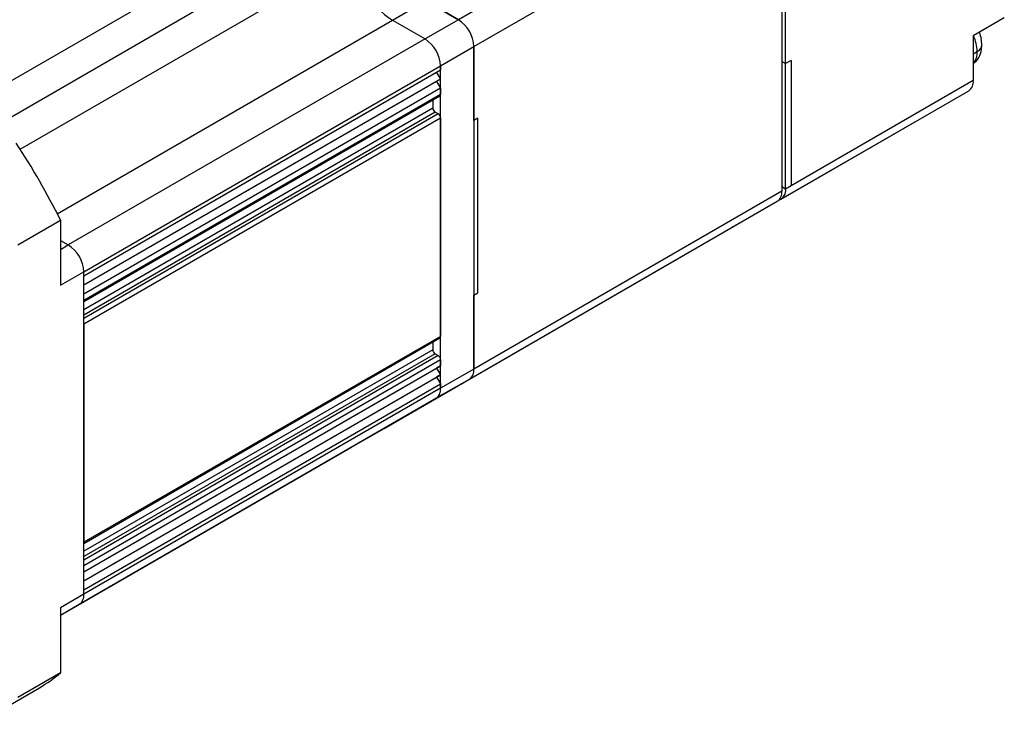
# Model space of a CAD drawing. Header units: millimetres. Extents: x 0 to 699, y 0 to 540.
# Tile 7 of 10: x 491 to 581, y 343 to 406. Entities that reach past the tile are written whole.
import ezdxf

# ---------------------------------------------------------------- set-up
doc = ezdxf.new("R2010")
doc.units = ezdxf.units.MM
doc.header["$LTSCALE"] = 2.5

msp = doc.modelspace()

# ---------------------------------------------------------------- linework, layer by layer
for p, q in [((559.5487, 421.9229), (531.4765, 405.7172)), ((532.8907, 403.2677), (560.9629, 419.4734)), ((560.9629, 419.4734), (560.9629, 390.078)), ((520.6578, 417.4341), (488.1309, 398.6568)), ((489.5451, 396.2073), (522.072, 414.9847)), ((491.5128, 393.9137), (522.072, 411.5552)), ((561.3164, 401.7136), (561.3164, 408.246)), ((525.4661, 405.6764), (528.5067, 407.4317)), ((528.5067, 407.4317), (531.4765, 405.7172)), ((531.4765, 405.7172), (529.0846, 407.098)), ((581.2568, 405.8761), (578.4284, 404.2433)), ((494.9069, 388.0349), (525.4661, 405.6764)), ((525.4661, 405.6764), (528.436, 403.9619)), ((531.4765, 405.7172), (528.436, 403.9619)), ((578.4284, 404.2433), (578.4284, 400.1606)), ((528.436, 403.9619), (495.909, 385.1846)), ((529.8502, 401.5125), (532.8907, 403.2677)), ((532.8907, 396.5391), (532.8907, 403.2677)), ((532.8907, 403.2677), (532.8907, 373.8723)), ((579.1811, 403.8202), (579.152, 403.9392)), ((579.2212, 403.4351), (579.1811, 403.8202)), ((578.4284, 402.61), (578.782, 402.8141)), ((497.3233, 382.7351), (529.8502, 401.5125)), ((529.8502, 401.5125), (529.8502, 401.1042)), ((529.8502, 372.117), (529.8502, 401.5125)), ((560.9629, 401.9177), (561.3164, 401.7136)), ((561.8114, 401.9994), (561.3164, 401.7136)), ((561.3164, 390.2821), (561.3164, 401.7136)), ((561.8114, 401.9994), (561.8114, 390.5678)), ((529.8502, 401.1042), (497.3233, 382.3268)), ((529.4966, 400.9), (497.3233, 382.3267)), ((529.8502, 401.1042), (529.4966, 400.9)), ((529.4966, 400.9), (529.8502, 400.2876)), ((529.8502, 400.2876), (497.3233, 381.5103)), ((529.4966, 400.0835), (497.3233, 381.5102)), ((529.8502, 400.2876), (529.4966, 400.0835)), ((529.4966, 400.0835), (529.8502, 399.4711)), ((578.4284, 400.1606), (561.8114, 390.5678)), ((529.8502, 399.4711), (497.3233, 380.6937)), ((529.8502, 398.8995), (497.3233, 380.1221)), ((497.3233, 380.0207), (529.788, 398.7622)), ((529.8502, 399.4711), (529.8502, 398.8995)), ((560.9021, 389.3664), (578.0141, 399.2449)), ((529.1431, 398.3898), (529.1431, 397.6747)), ((497.3233, 379.3055), (529.1431, 397.6747)), ((497.3233, 378.8156), (529.3552, 397.3072)), ((529.638, 397.1439), (497.3233, 378.489)), ((529.3552, 397.3072), (529.638, 397.1439)), ((497.3233, 377.9991), (529.8502, 396.7765)), ((529.8502, 396.7765), (529.8502, 376.8529)), ((533.2443, 396.7432), (532.8907, 396.5391)), ((532.8907, 396.5391), (532.8907, 380.6009)), ((533.2443, 380.805), (533.2443, 396.7432)), ((556.4474, 386.7932), (573.0644, 396.386)), ((561.8114, 390.5678), (561.3164, 390.2821)), ((560.9629, 390.078), (532.8907, 373.8723)), ((561.3164, 390.2821), (560.9629, 390.4862)), ((532.4764, 372.9566), (560.5486, 389.1623)), ((491.3129, 385.2085), (495.2019, 387.4536)), ((495.2019, 387.4536), (495.2019, 381.5105)), ((495.2019, 385.5928), (495.909, 385.1846)), ((495.2019, 384.7764), (495.909, 385.1846)), ((524.6983, 368.4649), (552.7704, 384.6706)), ((552.8053, 384.6922), (552.7704, 384.6706)), ((495.2019, 381.5105), (497.3233, 382.7351)), ((497.3233, 382.3268), (497.3233, 382.7351)), ((497.3233, 353.3396), (497.3233, 382.7351)), ((497.3233, 380.1221), (497.3233, 380.6937)), ((532.8907, 380.6009), (533.2443, 380.805)), ((532.8907, 373.8723), (532.8907, 380.6009)), ((497.3233, 377.9991), (497.3233, 358.0755)), ((529.8502, 376.8529), (497.3233, 358.0755)), ((497.3233, 357.9741), (529.788, 376.7156)), ((529.1431, 376.3432), (529.1431, 375.628)), ((529.1431, 375.628), (497.3233, 357.2589)), ((529.3552, 375.2606), (497.3233, 356.769)), ((529.638, 375.0973), (497.3233, 356.4424)), ((497.3233, 355.9525), (529.8502, 374.7299)), ((529.3552, 375.2606), (529.638, 375.0973)), ((529.8502, 374.7299), (529.8502, 374.1583)), ((497.3233, 355.381), (529.8502, 374.1583)), ((497.3233, 355.3809), (529.4966, 373.9542)), ((529.8502, 374.1583), (529.4966, 373.9542)), ((529.4966, 373.9542), (529.8502, 373.3418)), ((532.8907, 373.8723), (529.8502, 372.117)), ((497.3233, 354.5644), (529.8502, 373.3418)), ((497.3233, 354.5643), (529.4966, 373.1376)), ((529.4359, 371.2013), (532.4764, 372.9566)), ((529.8502, 373.3418), (529.4966, 373.1376)), ((529.4966, 373.1376), (529.8502, 372.5253)), ((497.3233, 353.7479), (529.8502, 372.5253)), ((529.8502, 372.117), (497.3233, 353.3396)), ((529.8502, 372.5253), (529.8502, 372.117)), ((496.909, 352.4239), (529.4359, 371.2013)), ((521.6577, 366.7096), (524.6983, 368.4649)), ((524.7332, 368.4865), (524.6983, 368.4649)), ((495.2019, 351.437), (521.6577, 366.7096)), ((521.6926, 366.7312), (521.6577, 366.7096)), ((497.3233, 355.381), (497.3233, 355.9525)), ((497.3233, 353.3396), (497.3233, 353.7479)), ((497.3233, 353.3396), (495.2019, 352.115)), ((495.2019, 351.4385), (496.909, 352.4239)), ((495.2019, 352.115), (495.2019, 346.1718)), ((495.2019, 346.1718), (491.3129, 343.9267)), ((489.3909, 342.58), (493.28, 344.8251))]:
    msp.add_line(p, q)
at = {"flags": 128}
for points in [[(579.1773, 402.9957), (579.2209, 403.3778), (579.2153, 403.4647)], [(573.0644, 396.386), (573.0644, 396.3861), (573.0993, 396.4076)], [(556.4823, 386.8149), (556.4474, 386.7933), (556.4112, 386.7738)], [(521.6577, 366.7096), (521.6578, 366.7096), (521.6926, 366.7312)]]:
    msp.add_lwpolyline(points, dxfattribs=at)
for centre, radius, start, end in [((529.4099, 411.8725), 7.3447, 182.476304, 237.523696), ((529.8203, 403.128), 3.0736, 2.605478, 57.394522), ((575.102, 402.7178), 3.6812, 1.49883, 24.667612), ((576.8632, 403.6054), 2.3291, 8.322812, 24.327893), ((526.7797, 401.3727), 3.0736, 2.605478, 57.394522), ((578.4744, 403.4976), 0.7495, 294.230699, 355.218913), ((577.4398, 403.159), 1.7452, 304.505405, 354.631805), ((577.2733, 402.7156), 1.5119, 319.820751, 3.736445), ((577.477, 400.0395), 0.9591, 304.056351, 7.25583), ((529.7032, 398.8833), 0.1479, 305.013333, 6.298848), ((529.6036, 397.6956), 0.461, 182.605478, 237.394522), ((529.3896, 396.7556), 0.461, 2.605478, 57.394522), ((433.4045, 356.4465), 69.1401, 26.645412, 33.354588), ((560.0115, 389.9568), 0.9591, 304.056354, 7.255827), ((560.4247, 390.1473), 0.9018, 288.41473, 8.5972), ((494.2528, 382.5954), 3.0736, 2.605478, 57.394522), ((529.7075, 376.8348), 0.1439, 304.056351, 7.25583), ((529.6036, 375.649), 0.461, 182.605478, 237.394522), ((529.3896, 374.709), 0.461, 2.605478, 57.394522), ((531.9394, 373.7511), 0.9591, 304.056351, 7.25583), ((528.8702, 372.0088), 0.986, 305.013333, 6.298848), ((528.8988, 371.9959), 0.9591, 304.056351, 7.25583), ((496.3719, 353.2185), 0.9591, 304.056351, 7.25583), ((496.3433, 353.2314), 0.986, 305.013333, 6.298848), ((486.5518, 356.4717), 13.4503, 300.014924, 310.024653)]:
    msp.add_arc(centre, radius, start, end)

doc.saveas('drawing.dxf')
